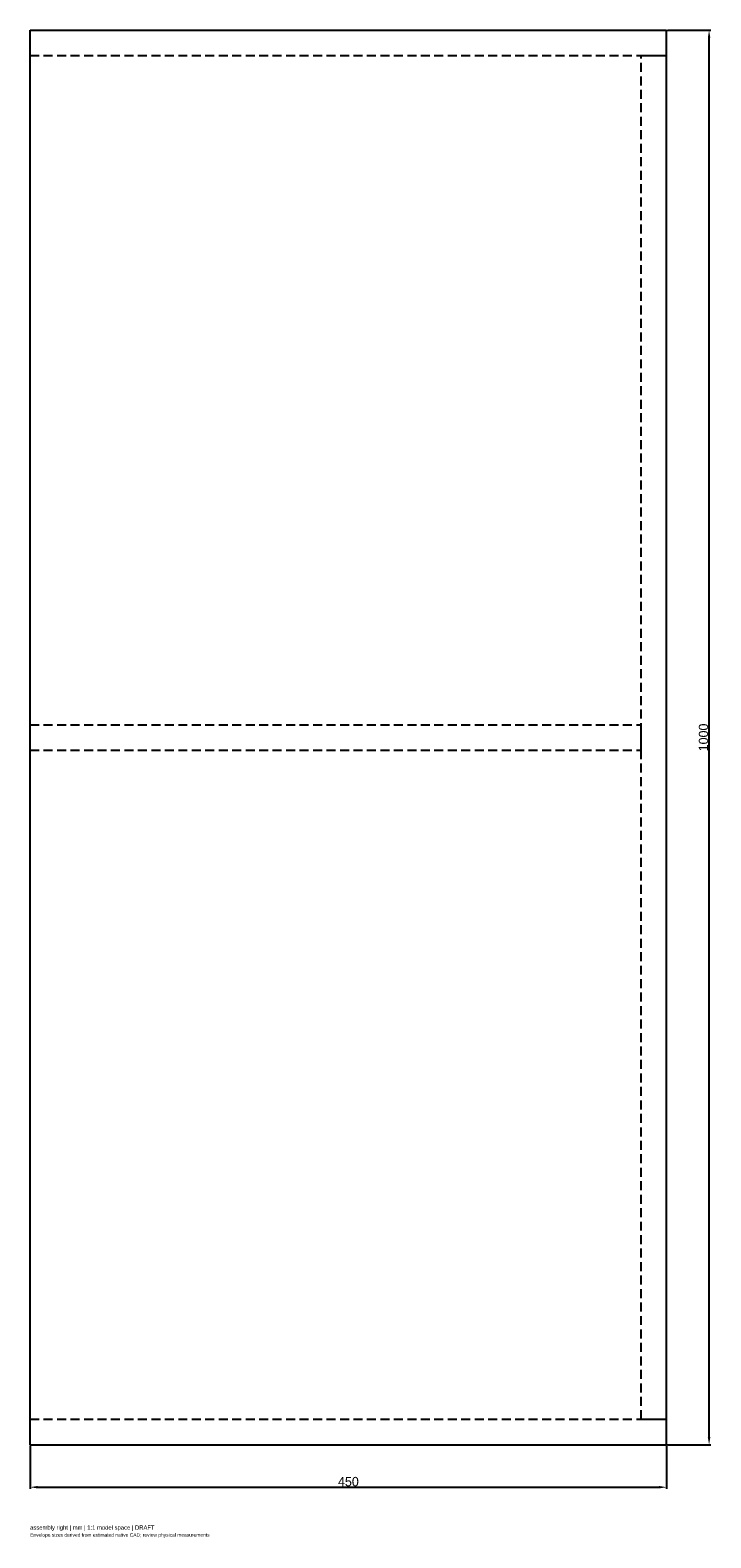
# Model space of a CAD drawing. Header units: millimetres. Extents: x -225 to 256, y -66 to 1000.
import ezdxf

# ---------------------------------------------------------------- set-up
doc = ezdxf.new("R2010")
doc.units = ezdxf.units.MM
doc.linetypes.add('HIDDEN', pattern=[9.525, 6.35, -3.175])
for name, color, linetype in [('ANNOTATIONS', 7, 'Continuous'), ('DIMENSIONS', 7, 'Continuous'), ('HIDDEN', 8, 'HIDDEN'), ('VISIBLE', 7, 'Continuous')]:
    doc.layers.add(name, color=color, linetype=linetype)
doc.dimstyles.get("Standard").update_dxf_attribs({"dimtxt": 2.5, "dimasz": 2.5, "dimexe": 1.25, "dimexo": 0.625, "dimtad": 1, "dimcen": 2.5, "dimazin": 3, "dimtfac": 1, "dimtmove": 0, "dimatfit": 3})

msp = doc.modelspace()

# ---------------------------------------------------------------- linework, layer by layer
at = {"layer": 'HIDDEN'}
for p, q in [((-225, 0), (-225, 1000)), ((-225, 1000), (225, 1000)), ((-225, 0), (-225, 1000)), ((-225, 1000), (225, 1000)), ((-225, 0), (-225, 1000)), ((-225, 1000), (225, 1000)), ((-225, 982), (-225, 1000)), ((-225, 1000), (225, 1000)), ((-225, 982), (-225, 1000)), ((-225, 1000), (225, 1000)), ((225, 0), (225, 1000)), ((225, 0), (225, 1000)), ((225, 0), (225, 1000)), ((225, 982), (225, 1000)), ((225, 982), (225, 1000)), ((-225, 982), (225, 982)), ((-225, 982), (225, 982)), ((207, 18), (207, 982)), ((207, 982), (225, 982)), ((207, 18), (207, 982)), ((207, 982), (225, 982)), ((225, 18), (225, 982)), ((225, 18), (225, 982)), ((-225, 491), (-225, 509)), ((-225, 509), (207, 509)), ((-225, 491), (-225, 509)), ((-225, 509), (207, 509)), ((207, 491), (207, 509)), ((207, 491), (207, 509)), ((-225, 491), (207, 491)), ((-225, 491), (207, 491)), ((-225, 0), (-225, 18)), ((-225, 18), (225, 18)), ((-225, 0), (-225, 18)), ((-225, 18), (225, 18)), ((207, 18), (225, 18)), ((207, 18), (225, 18)), ((225, 0), (225, 18)), ((225, 0), (225, 18)), ((-225, 0), (225, 0)), ((-225, 0), (225, 0)), ((-225, 0), (225, 0)), ((-225, 0), (225, 0)), ((-225, 0), (225, 0))]:
    msp.add_line(p, q, dxfattribs=at)
at = {"layer": 'VISIBLE'}
for p, q in [((-225, 0), (-225, 1000)), ((-225, 1000), (225, 1000)), ((225, 0), (225, 1000)), ((-225, 0), (225, 0))]:
    msp.add_line(p, q, dxfattribs=at)

# ---------------------------------------------------------------- texts
at = {"layer": 'ANNOTATIONS'}
for s, height, p in [('assembly right | mm | 1:1 model space | DRAFT', 3, (-225, -60)), ('Envelope sizes derived from estimated native CAD; review physical measurements', 2.5, (-225, -65))]:
    msp.add_text(s, height=height, dxfattribs=at).set_placement(p)

# ---------------------------------------------------------------- dimensions: what is measured, and where the dimension line sits
at = {"layer": 'DIMENSIONS'}
msp.add_linear_dim(base=(255, 0), p1=(225, 0), p2=(225, 1000), angle=90, dimstyle='Standard', override={"dimtxt": 6.6, "dimasz": 5.4, "dimtad": 1, "dimdec": 2}, dxfattribs=at).render()
msp.add_linear_dim(base=(-225, -30), p1=(-225, 0), p2=(225, 0), dimstyle='Standard', override={"dimtxt": 6.6, "dimasz": 5.4, "dimtad": 1, "dimdec": 2}, dxfattribs=at).render()

doc.saveas('drawing.dxf')
